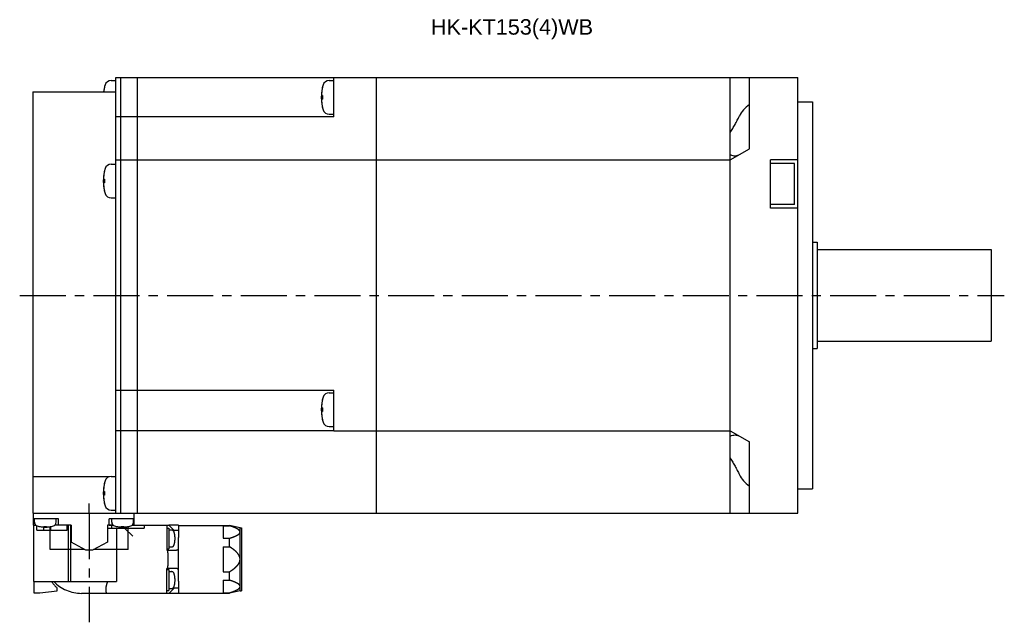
# Model space of a CAD drawing. Header units: millimetres. Extents: x 75 to 614, y 309 to 433.
# Tile 2 of 3: x 231 to 434, y 309 to 433. Entities that reach past the tile are written whole.
import ezdxf

# ---------------------------------------------------------------- set-up
doc = ezdxf.new("R2010")
doc.units = ezdxf.units.MM
doc.linetypes.add('CENTER', pattern=[50.8, 31.75, -6.35, 6.35, -6.35])
doc.linetypes.add('PHANTOM', pattern=[63.5, 31.75, -6.35, 6.35, -6.35, 6.35, -6.35])
for name, color, linetype in [('CTR', 2, 'CENTER'), ('PHANTOM', 3, 'PHANTOM'), ('TEXT', 5, 'Continuous')]:
    doc.layers.add(name, color=color, linetype=linetype)
doc.styles.get("Standard").update_dxf_attribs({"font": 'arial.ttf'})

msp = doc.modelspace()

# ---------------------------------------------------------------- linework, layer by layer
for p, q in [((249.52, 420.54), (250.5, 420.54)), ((250.5, 331.12), (250.5, 421.12)), ((250.5, 421.12), (391.6, 421.12)), ((251.5, 331.12), (251.5, 421.12)), ((255, 331.12), (255, 421.12)), ((294.62, 420.54), (295.6, 420.54)), ((295.6, 413.04), (295.6, 421.12)), ((304.4, 331.12), (304.4, 421.12)), ((377.6, 331.12), (377.6, 421.12)), ((381.6, 406.43), (381.6, 421.12)), ((391.6, 331.12), (391.6, 421.12)), ((233.3, 418.17), (233.3, 331.12)), ((233.3, 418.17), (250.5, 418.17)), ((248.14, 419.09), (248.14, 419.06)), ((293.24, 419.09), (293.24, 419.06)), ((293.1, 417.41), (293.24, 417.41)), ((293.24, 416.67), (293.1, 416.67)), ((293.24, 417.41), (293.24, 416.67)), ((391.6, 416.12), (394.6, 416.12)), ((394.6, 416.12), (394.6, 336.12)), ((293.24, 415.02), (293.24, 414.99)), ((294.62, 413.54), (295.6, 413.54)), ((295.6, 413.04), (250.5, 413.04)), ((377.6, 409.74), (377.6, 413.19)), ((377.6, 404.12), (381.6, 406.43)), ((250.5, 404.12), (377.6, 404.12)), ((377.6, 404.12), (377.6, 405.21)), ((391.6, 404.12), (385.9, 404.12)), ((385.9, 394.12), (385.9, 404.12)), ((390.9, 403.37), (385.9, 403.37)), ((390.9, 394.87), (390.9, 403.37)), ((248.14, 401.79), (248.14, 401.76)), ((249.52, 403.24), (250.5, 403.24)), ((248, 400.11), (248.14, 400.11)), ((248.14, 399.37), (248, 399.37)), ((248.14, 400.11), (248.14, 399.37)), ((248.14, 397.73), (248.14, 397.69)), ((249.52, 396.24), (250.5, 396.24)), ((390.9, 394.87), (385.9, 394.87)), ((391.6, 394.12), (385.9, 394.12)), ((394.6, 387.12), (395.6, 387.12)), ((395.6, 387.12), (395.6, 365.12)), ((395.6, 385.62), (431.6, 385.62)), ((431.6, 385.62), (431.6, 366.62)), ((395.6, 366.62), (431.6, 366.62)), ((394.6, 365.12), (395.6, 365.12)), ((250.5, 356.49), (295.6, 356.49)), ((295.6, 348.12), (295.6, 356.49)), ((293.24, 354.54), (293.24, 354.51)), ((294.62, 355.99), (295.6, 355.99)), ((293.1, 352.86), (293.24, 352.86)), ((293.24, 352.86), (293.24, 352.12)), ((293.24, 352.12), (293.1, 352.12)), ((293.24, 350.48), (293.24, 350.44)), ((294.62, 348.99), (295.6, 348.99)), ((255, 348.12), (250.5, 348.12)), ((295.6, 348.12), (255, 348.12)), ((295.6, 348.12), (377.6, 348.12)), ((377.6, 348.12), (381.6, 345.81)), ((377.6, 347.03), (377.6, 348.12)), ((381.6, 331.12), (381.6, 345.81)), ((377.6, 339.05), (377.6, 342.5)), ((249.08, 338.62), (233.3, 338.62)), ((249.52, 338.7), (250.5, 338.7)), ((248.14, 337.25), (248.14, 337.22)), ((391.6, 336.12), (394.6, 336.12)), ((248, 335.57), (248.14, 335.57)), ((248.14, 334.83), (248, 334.83)), ((248.14, 335.57), (248.14, 334.83)), ((248.14, 333.18), (248.14, 333.15)), ((233.3, 331.12), (391.6, 331.12)), ((233.5, 328.62), (233.5, 331.12)), ((249.52, 331.7), (250.5, 331.7)), ((254.3, 328.62), (254.3, 331.12)), ((238.65, 329.92), (233.5, 329.92)), ((233.5, 328.62), (233.93, 328.62)), ((233.65, 329.23), (233.65, 329.92)), ((234.6, 328.36), (234.63, 328.36)), ((235.62, 328.27), (235.62, 328.36)), ((235.62, 328.36), (236.18, 328.36)), ((236.18, 328.36), (236.18, 328.27)), ((236.95, 323.57), (236.95, 328.32)), ((237.17, 328.36), (237.2, 328.36)), ((241.25, 328.62), (237.87, 328.62)), ((238.15, 329.23), (238.15, 329.92)), ((238.65, 328.62), (238.65, 329.92)), ((241.25, 328.62), (241.25, 325.08)), ((248.75, 328.62), (248.75, 325.08)), ((249.93, 328.62), (248.75, 328.62)), ((249.15, 328.62), (249.15, 329.92)), ((254.3, 329.92), (249.15, 329.92)), ((249.65, 329.23), (249.65, 329.92)), ((250.6, 328.36), (250.63, 328.36)), ((251.62, 328.27), (251.62, 328.36)), ((251.62, 328.36), (252.18, 328.36)), ((252.18, 328.36), (252.18, 328.27)), ((253.05, 323.57), (253.05, 328.33)), ((253.17, 328.36), (253.2, 328.36)), ((254.3, 328.62), (253.87, 328.62)), ((254.15, 329.23), (254.15, 329.92)), ((244.31, 323.47), (241.25, 325.08)), ((248.75, 325.08), (245.69, 323.47)), ((244.12, 323.57), (236.95, 323.57)), ((245.69, 323.47), (244.31, 323.47)), ((253.05, 323.57), (245.88, 323.57))]:
    msp.add_line(p, q)
for centre, radius, start, end in [((256.9, 417.04), 9, 163.3985, 172.7819), ((249.52, 419.24), 1.3, 90, 163.3985), ((302, 417.04), 9, 163.3985, 196.6015), ((294.62, 419.24), 1.3, 90, 163.3985), ((256.9, 417.04), 8.99, 167.0426, 171.8394), ((302, 417.04), 8.99, 167.0426, 171.8394), ((302, 417.04), 8.99, 188.1606, 192.9574), ((294.62, 414.84), 1.3, 196.6015, 270), ((256.9, 399.74), 9, 163.3985, 196.6015), ((256.9, 399.74), 8.99, 167.0426, 171.8394), ((249.52, 401.94), 1.3, 90, 163.3985), ((256.9, 399.74), 8.99, 188.1606, 192.9574), ((249.52, 397.54), 1.3, 196.6015, 270), ((302, 352.49), 9, 163.3985, 196.6015), ((302, 352.49), 8.99, 167.0426, 171.8394), ((294.62, 354.69), 1.3, 90, 163.3985), ((302, 352.49), 8.99, 188.1606, 192.9574), ((294.62, 350.29), 1.3, 196.6015, 270), ((249.52, 337.4), 1.3, 90, 163.3985), ((256.9, 335.2), 9, 163.3985, 196.6015), ((256.9, 335.2), 8.99, 167.0426, 171.8394), ((256.9, 335.2), 8.99, 188.1606, 192.9574), ((249.52, 333), 1.3, 196.6015, 270), ((234.45, 329.23), 0.8, 180, 253.8086), ((235.9, 334.22), 6, 253.8086, 286.1914), ((235.9, 334.22), 5.99, 257.7714, 263.1989), ((235.9, 334.22), 5.99, 276.8011, 282.2286), ((237.35, 329.23), 0.8, 286.1914, 0), ((250.45, 329.23), 0.8, 180, 253.8086), ((251.9, 334.22), 6, 253.8086, 286.1914), ((251.9, 334.22), 5.99, 257.7714, 263.1989), ((251.9, 334.22), 5.99, 276.8011, 282.2286), ((253.35, 329.23), 0.8, 286.1914, 0)]:
    msp.add_arc(centre, radius, start, end)
for centre, start_param, end_param in [((390.34, 411.47), 2.459568, 2.874843), ((390.34, 340.76), -2.874843, -2.459568)]:
    msp.add_ellipse(centre, major_axis=(11.26, 0), ratio=0.57735, start_param=start_param, end_param=end_param)
for points, knots in [([(248, 418.32), (248, 418.3), (247.99, 418.29), (247.99, 418.27), (247.99, 418.25), (247.99, 418.23), (247.99, 418.22), (247.99, 418.21), (247.99, 418.21), (247.98, 418.2), (247.98, 418.19), (247.98, 418.18), (247.98, 418.17), (247.98, 418.17)], [0, 0, 0, 0, 0.25, 0.375, 0.5, 0.625, 0.6875, 0.75, 0.8125, 0.84375, 0.875, 0.9375, 1, 1, 1, 1]), ([(293.1, 418.32), (293.1, 418.31), (293.09, 418.29), (293.09, 418.27), (293.09, 418.26), (293.09, 418.25), (293.09, 418.24), (293.09, 418.24), (293.09, 418.23), (293.09, 418.23), (293.09, 418.23), (293.09, 418.22), (293.08, 418.2), (293.08, 418.18), (293.08, 418.16), (293.08, 418.15), (293.08, 418.14), (293.08, 418.13), (293.08, 418.13), (293.08, 418.12), (293.08, 418.12), (293.08, 418.11), (293.08, 418.1), (293.07, 418.09), (293.07, 418.08), (293.07, 418.07), (293.07, 418.06), (293.07, 418.05), (293.07, 418.05), (293.07, 418.05), (293.07, 418.05), (293.07, 418.04), (293.07, 418.04), (293.07, 418.03), (293.07, 418.03), (293.07, 418.02), (293.07, 418), (293.07, 417.99), (293.06, 417.97), (293.06, 417.95), (293.06, 417.95), (293.06, 417.94), (293.06, 417.94), (293.06, 417.93), (293.06, 417.93), (293.06, 417.92), (293.06, 417.91), (293.06, 417.9), (293.06, 417.88), (293.06, 417.87), (293.06, 417.87), (293.06, 417.86), (293.06, 417.86), (293.06, 417.86), (293.06, 417.85), (293.06, 417.85), (293.06, 417.84), (293.06, 417.82), (293.06, 417.81), (293.05, 417.78), (293.05, 417.76), (293.05, 417.74)], [0, 0, 0, 0, 0.0625, 0.09375, 0.125, 0.140625, 0.15625, 0.164062, 0.167969, 0.171875, 0.179688, 0.1875, 0.21875, 0.25, 0.28125, 0.3125, 0.320312, 0.328125, 0.332031, 0.335938, 0.34375, 0.359375, 0.375, 0.40625, 0.4375, 0.453125, 0.46875, 0.484375, 0.492188, 0.496094, 0.5, 0.503906, 0.507812, 0.515625, 0.53125, 0.546875, 0.5625, 0.59375, 0.625, 0.640625, 0.65625, 0.664062, 0.667969, 0.671875, 0.679688, 0.6875, 0.71875, 0.75, 0.78125, 0.796875, 0.8125, 0.820312, 0.828125, 0.832031, 0.835938, 0.84375, 0.859375, 0.875, 0.90625, 0.9375, 1, 1, 1, 1]), ([(293.05, 417.74), (293.05, 417.73), (293.05, 417.72), (293.06, 417.71), (293.06, 417.7), (293.06, 417.7), (293.06, 417.69), (293.06, 417.69), (293.06, 417.68), (293.06, 417.67), (293.06, 417.66), (293.06, 417.65), (293.06, 417.64), (293.06, 417.63), (293.06, 417.63), (293.06, 417.63), (293.06, 417.62), (293.06, 417.62), (293.06, 417.61), (293.07, 417.6), (293.07, 417.59), (293.07, 417.59), (293.07, 417.59), (293.07, 417.58), (293.07, 417.58), (293.07, 417.58), (293.07, 417.57), (293.07, 417.56), (293.07, 417.55), (293.07, 417.54), (293.08, 417.53), (293.08, 417.53), (293.08, 417.52), (293.08, 417.52), (293.08, 417.52), (293.08, 417.51), (293.08, 417.5), (293.08, 417.49), (293.08, 417.48), (293.08, 417.48), (293.08, 417.47), (293.09, 417.47), (293.09, 417.47), (293.09, 417.46), (293.09, 417.45), (293.09, 417.43), (293.1, 417.42), (293.1, 417.41)], [0, 0, 0, 0, 0.0625, 0.125, 0.140625, 0.15625, 0.164062, 0.171875, 0.1875, 0.21875, 0.25, 0.28125, 0.3125, 0.328125, 0.335938, 0.34375, 0.359375, 0.375, 0.40625, 0.4375, 0.46875, 0.484375, 0.492188, 0.5, 0.507812, 0.515625, 0.53125, 0.5625, 0.59375, 0.625, 0.640625, 0.65625, 0.664062, 0.671875, 0.6875, 0.71875, 0.75, 0.78125, 0.8125, 0.828125, 0.835938, 0.84375, 0.859375, 0.875, 0.90625, 0.9375, 1, 1, 1, 1]), ([(293.1, 416.67), (293.1, 416.66), (293.09, 416.65), (293.09, 416.64), (293.09, 416.63), (293.09, 416.63), (293.09, 416.62), (293.09, 416.62), (293.09, 416.61), (293.08, 416.6), (293.08, 416.59), (293.08, 416.58), (293.08, 416.57), (293.08, 416.56), (293.08, 416.56), (293.08, 416.56), (293.08, 416.55), (293.08, 416.55), (293.07, 416.54), (293.07, 416.53), (293.07, 416.52), (293.07, 416.52), (293.07, 416.52), (293.07, 416.51), (293.07, 416.51), (293.07, 416.51), (293.07, 416.5), (293.07, 416.49), (293.07, 416.48), (293.06, 416.47), (293.06, 416.46), (293.06, 416.46), (293.06, 416.45), (293.06, 416.45), (293.06, 416.44), (293.06, 416.44), (293.06, 416.43), (293.06, 416.42), (293.06, 416.41), (293.06, 416.41), (293.06, 416.4), (293.06, 416.4), (293.06, 416.39), (293.06, 416.39), (293.06, 416.38), (293.05, 416.36), (293.05, 416.35), (293.05, 416.34)], [0, 0, 0, 0, 0.0625, 0.125, 0.140625, 0.15625, 0.164062, 0.171875, 0.1875, 0.21875, 0.25, 0.28125, 0.3125, 0.328125, 0.335938, 0.34375, 0.359375, 0.375, 0.40625, 0.4375, 0.46875, 0.484375, 0.492188, 0.5, 0.507812, 0.515625, 0.53125, 0.5625, 0.59375, 0.625, 0.640625, 0.65625, 0.664062, 0.671875, 0.6875, 0.71875, 0.75, 0.78125, 0.8125, 0.828125, 0.835938, 0.84375, 0.859375, 0.875, 0.90625, 0.9375, 1, 1, 1, 1]), ([(293.05, 416.34), (293.05, 416.33), (293.05, 416.31), (293.06, 416.29), (293.06, 416.28), (293.06, 416.27), (293.06, 416.26), (293.06, 416.26), (293.06, 416.26), (293.06, 416.25), (293.06, 416.25), (293.06, 416.24), (293.06, 416.22), (293.06, 416.2), (293.06, 416.18), (293.06, 416.17), (293.06, 416.16), (293.06, 416.15), (293.06, 416.15), (293.06, 416.15), (293.06, 416.14), (293.06, 416.14), (293.06, 416.13), (293.06, 416.11), (293.07, 416.1), (293.07, 416.09), (293.07, 416.08), (293.07, 416.08), (293.07, 416.07), (293.07, 416.07), (293.07, 416.07), (293.07, 416.06), (293.07, 416.06), (293.07, 416.06), (293.07, 416.05), (293.07, 416.04), (293.07, 416.02), (293.07, 416.01), (293.07, 415.99), (293.08, 415.98), (293.08, 415.97), (293.08, 415.96), (293.08, 415.96), (293.08, 415.96), (293.08, 415.95), (293.08, 415.95), (293.08, 415.93), (293.08, 415.92), (293.08, 415.91), (293.08, 415.9), (293.08, 415.89), (293.08, 415.88), (293.08, 415.88), (293.08, 415.88), (293.08, 415.88), (293.09, 415.87), (293.09, 415.86), (293.09, 415.85), (293.09, 415.83), (293.09, 415.8), (293.1, 415.78), (293.1, 415.76)], [0, 0, 0, 0, 0.0625, 0.09375, 0.125, 0.140625, 0.15625, 0.164062, 0.167969, 0.171875, 0.179688, 0.1875, 0.21875, 0.25, 0.28125, 0.3125, 0.320312, 0.328125, 0.332031, 0.335938, 0.34375, 0.359375, 0.375, 0.40625, 0.4375, 0.453125, 0.46875, 0.484375, 0.492188, 0.496094, 0.5, 0.503906, 0.507812, 0.515625, 0.53125, 0.546875, 0.5625, 0.59375, 0.625, 0.640625, 0.65625, 0.664062, 0.667969, 0.671875, 0.679688, 0.6875, 0.71875, 0.75, 0.78125, 0.796875, 0.8125, 0.820312, 0.828125, 0.832031, 0.835938, 0.84375, 0.859375, 0.875, 0.90625, 0.9375, 1, 1, 1, 1]), ([(377.6, 409.74), (377.77, 410.02), (378.1, 410.58), (378.58, 411.44), (379.05, 412.31), (379.34, 412.89), (379.48, 413.19)], [0, 0, 0, 0, 0.248281, 0.499993, 0.75181, 1, 1, 1, 1]), ([(377.6, 405.21), (377.76, 405.14), (378.09, 405.02), (378.43, 404.97), (378.6, 404.97)], [0, 0, 0, 0, 0.518168, 1, 1, 1, 1]), ([(378.6, 404.97), (378.68, 404.97), (378.83, 404.98), (379.06, 405.03), (379.27, 405.1), (379.41, 405.17), (379.48, 405.2)], [0, 0, 0, 0, 0.251587, 0.500307, 0.748817, 1, 1, 1, 1]), ([(248, 401.02), (248, 401.01), (247.99, 401), (247.99, 400.98), (247.99, 400.96), (247.99, 400.95), (247.99, 400.95), (247.99, 400.94), (247.99, 400.94), (247.99, 400.94), (247.99, 400.93), (247.99, 400.92), (247.98, 400.91), (247.98, 400.89), (247.98, 400.87), (247.98, 400.85), (247.98, 400.84), (247.98, 400.84), (247.98, 400.83), (247.98, 400.83), (247.98, 400.83), (247.98, 400.82), (247.98, 400.81), (247.97, 400.8), (247.97, 400.78), (247.97, 400.77), (247.97, 400.77), (247.97, 400.76), (247.97, 400.76), (247.97, 400.75), (247.97, 400.75), (247.97, 400.75), (247.97, 400.75), (247.97, 400.74), (247.97, 400.73), (247.97, 400.72), (247.97, 400.71), (247.97, 400.69), (247.96, 400.67), (247.96, 400.66), (247.96, 400.65), (247.96, 400.65), (247.96, 400.64), (247.96, 400.64), (247.96, 400.64), (247.96, 400.63), (247.96, 400.62), (247.96, 400.6), (247.96, 400.59), (247.96, 400.58), (247.96, 400.57), (247.96, 400.57), (247.96, 400.57), (247.96, 400.56), (247.96, 400.56), (247.96, 400.55), (247.96, 400.54), (247.96, 400.53), (247.96, 400.51), (247.95, 400.48), (247.95, 400.46), (247.95, 400.45)], [0, 0, 0, 0, 0.0625, 0.09375, 0.125, 0.140625, 0.15625, 0.164062, 0.167969, 0.171875, 0.179688, 0.1875, 0.21875, 0.25, 0.28125, 0.3125, 0.320312, 0.328125, 0.332031, 0.335938, 0.34375, 0.359375, 0.375, 0.40625, 0.4375, 0.453125, 0.46875, 0.484375, 0.492188, 0.496094, 0.5, 0.503906, 0.507812, 0.515625, 0.53125, 0.546875, 0.5625, 0.59375, 0.625, 0.640625, 0.65625, 0.664062, 0.667969, 0.671875, 0.679688, 0.6875, 0.71875, 0.75, 0.78125, 0.796875, 0.8125, 0.820312, 0.828125, 0.832031, 0.835938, 0.84375, 0.859375, 0.875, 0.90625, 0.9375, 1, 1, 1, 1]), ([(247.95, 400.45), (247.95, 400.44), (247.95, 400.43), (247.96, 400.42), (247.96, 400.41), (247.96, 400.4), (247.96, 400.4), (247.96, 400.4), (247.96, 400.39), (247.96, 400.38), (247.96, 400.37), (247.96, 400.36), (247.96, 400.35), (247.96, 400.34), (247.96, 400.34), (247.96, 400.33), (247.96, 400.33), (247.96, 400.32), (247.96, 400.32), (247.97, 400.31), (247.97, 400.3), (247.97, 400.3), (247.97, 400.29), (247.97, 400.29), (247.97, 400.29), (247.97, 400.28), (247.97, 400.28), (247.97, 400.27), (247.97, 400.26), (247.97, 400.25), (247.98, 400.24), (247.98, 400.23), (247.98, 400.23), (247.98, 400.23), (247.98, 400.22), (247.98, 400.21), (247.98, 400.2), (247.98, 400.2), (247.98, 400.19), (247.98, 400.18), (247.98, 400.18), (247.99, 400.18), (247.99, 400.17), (247.99, 400.16), (247.99, 400.15), (247.99, 400.14), (248, 400.12), (248, 400.11)], [0, 0, 0, 0, 0.0625, 0.125, 0.140625, 0.15625, 0.164062, 0.171875, 0.1875, 0.21875, 0.25, 0.28125, 0.3125, 0.328125, 0.335938, 0.34375, 0.359375, 0.375, 0.40625, 0.4375, 0.46875, 0.484375, 0.492188, 0.5, 0.507812, 0.515625, 0.53125, 0.5625, 0.59375, 0.625, 0.640625, 0.65625, 0.664062, 0.671875, 0.6875, 0.71875, 0.75, 0.78125, 0.8125, 0.828125, 0.835938, 0.84375, 0.859375, 0.875, 0.90625, 0.9375, 1, 1, 1, 1]), ([(248, 399.37), (248, 399.37), (247.99, 399.36), (247.99, 399.34), (247.99, 399.34), (247.99, 399.33), (247.99, 399.33), (247.99, 399.32), (247.99, 399.32), (247.98, 399.31), (247.98, 399.3), (247.98, 399.29), (247.98, 399.28), (247.98, 399.27), (247.98, 399.26), (247.98, 399.26), (247.98, 399.26), (247.98, 399.25), (247.97, 399.25), (247.97, 399.24), (247.97, 399.23), (247.97, 399.22), (247.97, 399.22), (247.97, 399.22), (247.97, 399.22), (247.97, 399.21), (247.97, 399.21), (247.97, 399.2), (247.97, 399.18), (247.96, 399.17), (247.96, 399.17), (247.96, 399.16), (247.96, 399.16), (247.96, 399.15), (247.96, 399.15), (247.96, 399.14), (247.96, 399.13), (247.96, 399.12), (247.96, 399.12), (247.96, 399.11), (247.96, 399.11), (247.96, 399.1), (247.96, 399.1), (247.96, 399.09), (247.96, 399.08), (247.95, 399.06), (247.95, 399.05), (247.95, 399.04)], [0, 0, 0, 0, 0.0625, 0.125, 0.140625, 0.15625, 0.164062, 0.171875, 0.1875, 0.21875, 0.25, 0.28125, 0.3125, 0.328125, 0.335938, 0.34375, 0.359375, 0.375, 0.40625, 0.4375, 0.46875, 0.484375, 0.492188, 0.5, 0.507812, 0.515625, 0.53125, 0.5625, 0.59375, 0.625, 0.640625, 0.65625, 0.664062, 0.671875, 0.6875, 0.71875, 0.75, 0.78125, 0.8125, 0.828125, 0.835938, 0.84375, 0.859375, 0.875, 0.90625, 0.9375, 1, 1, 1, 1]), ([(247.95, 399.04), (247.95, 399.03), (247.95, 399.02), (247.96, 399), (247.96, 398.98), (247.96, 398.97), (247.96, 398.97), (247.96, 398.96), (247.96, 398.96), (247.96, 398.96), (247.96, 398.95), (247.96, 398.94), (247.96, 398.93), (247.96, 398.91), (247.96, 398.89), (247.96, 398.87), (247.96, 398.86), (247.96, 398.86), (247.96, 398.85), (247.96, 398.85), (247.96, 398.85), (247.96, 398.84), (247.96, 398.83), (247.96, 398.82), (247.97, 398.81), (247.97, 398.8), (247.97, 398.79), (247.97, 398.78), (247.97, 398.78), (247.97, 398.77), (247.97, 398.77), (247.97, 398.77), (247.97, 398.77), (247.97, 398.76), (247.97, 398.75), (247.97, 398.74), (247.97, 398.73), (247.97, 398.71), (247.97, 398.7), (247.98, 398.68), (247.98, 398.67), (247.98, 398.67), (247.98, 398.66), (247.98, 398.66), (247.98, 398.66), (247.98, 398.65), (247.98, 398.64), (247.98, 398.62), (247.98, 398.61), (247.98, 398.6), (247.98, 398.6), (247.98, 398.59), (247.98, 398.59), (247.98, 398.58), (247.98, 398.58), (247.99, 398.57), (247.99, 398.57), (247.99, 398.55), (247.99, 398.53), (247.99, 398.5), (248, 398.48), (248, 398.47)], [0, 0, 0, 0, 0.0625, 0.09375, 0.125, 0.140625, 0.15625, 0.164062, 0.167969, 0.171875, 0.179688, 0.1875, 0.21875, 0.25, 0.28125, 0.3125, 0.320312, 0.328125, 0.332031, 0.335938, 0.34375, 0.359375, 0.375, 0.40625, 0.4375, 0.453125, 0.46875, 0.484375, 0.492188, 0.496094, 0.5, 0.503906, 0.507812, 0.515625, 0.53125, 0.546875, 0.5625, 0.59375, 0.625, 0.640625, 0.65625, 0.664062, 0.667969, 0.671875, 0.679688, 0.6875, 0.71875, 0.75, 0.78125, 0.796875, 0.8125, 0.820312, 0.828125, 0.832031, 0.835938, 0.84375, 0.859375, 0.875, 0.90625, 0.9375, 1, 1, 1, 1]), ([(293.1, 353.77), (293.1, 353.76), (293.09, 353.75), (293.09, 353.73), (293.09, 353.71), (293.09, 353.7), (293.09, 353.7), (293.09, 353.69), (293.09, 353.69), (293.09, 353.69), (293.09, 353.68), (293.09, 353.67), (293.08, 353.66), (293.08, 353.64), (293.08, 353.62), (293.08, 353.6), (293.08, 353.59), (293.08, 353.59), (293.08, 353.58), (293.08, 353.58), (293.08, 353.58), (293.08, 353.57), (293.08, 353.56), (293.07, 353.55), (293.07, 353.53), (293.07, 353.52), (293.07, 353.52), (293.07, 353.51), (293.07, 353.51), (293.07, 353.5), (293.07, 353.5), (293.07, 353.5), (293.07, 353.5), (293.07, 353.49), (293.07, 353.48), (293.07, 353.47), (293.07, 353.46), (293.07, 353.44), (293.06, 353.42), (293.06, 353.41), (293.06, 353.4), (293.06, 353.4), (293.06, 353.39), (293.06, 353.39), (293.06, 353.39), (293.06, 353.38), (293.06, 353.37), (293.06, 353.35), (293.06, 353.34), (293.06, 353.33), (293.06, 353.32), (293.06, 353.32), (293.06, 353.32), (293.06, 353.31), (293.06, 353.31), (293.06, 353.3), (293.06, 353.29), (293.06, 353.28), (293.06, 353.26), (293.05, 353.23), (293.05, 353.21), (293.05, 353.2)], [0, 0, 0, 0, 0.0625, 0.09375, 0.125, 0.140625, 0.15625, 0.164062, 0.167969, 0.171875, 0.179688, 0.1875, 0.21875, 0.25, 0.28125, 0.3125, 0.320312, 0.328125, 0.332031, 0.335938, 0.34375, 0.359375, 0.375, 0.40625, 0.4375, 0.453125, 0.46875, 0.484375, 0.492188, 0.496094, 0.5, 0.503906, 0.507812, 0.515625, 0.53125, 0.546875, 0.5625, 0.59375, 0.625, 0.640625, 0.65625, 0.664062, 0.667969, 0.671875, 0.679688, 0.6875, 0.71875, 0.75, 0.78125, 0.796875, 0.8125, 0.820312, 0.828125, 0.832031, 0.835938, 0.84375, 0.859375, 0.875, 0.90625, 0.9375, 1, 1, 1, 1]), ([(293.05, 353.2), (293.05, 353.19), (293.05, 353.18), (293.06, 353.17), (293.06, 353.16), (293.06, 353.15), (293.06, 353.15), (293.06, 353.15), (293.06, 353.14), (293.06, 353.13), (293.06, 353.12), (293.06, 353.11), (293.06, 353.1), (293.06, 353.09), (293.06, 353.09), (293.06, 353.08), (293.06, 353.08), (293.06, 353.07), (293.06, 353.07), (293.07, 353.06), (293.07, 353.05), (293.07, 353.05), (293.07, 353.04), (293.07, 353.04), (293.07, 353.04), (293.07, 353.03), (293.07, 353.03), (293.07, 353.02), (293.07, 353.01), (293.07, 353), (293.08, 352.99), (293.08, 352.98), (293.08, 352.98), (293.08, 352.98), (293.08, 352.97), (293.08, 352.96), (293.08, 352.95), (293.08, 352.95), (293.08, 352.94), (293.08, 352.93), (293.08, 352.93), (293.09, 352.93), (293.09, 352.92), (293.09, 352.91), (293.09, 352.9), (293.09, 352.89), (293.1, 352.87), (293.1, 352.86)], [0, 0, 0, 0, 0.0625, 0.125, 0.140625, 0.15625, 0.164062, 0.171875, 0.1875, 0.21875, 0.25, 0.28125, 0.3125, 0.328125, 0.335938, 0.34375, 0.359375, 0.375, 0.40625, 0.4375, 0.46875, 0.484375, 0.492188, 0.5, 0.507812, 0.515625, 0.53125, 0.5625, 0.59375, 0.625, 0.640625, 0.65625, 0.664062, 0.671875, 0.6875, 0.71875, 0.75, 0.78125, 0.8125, 0.828125, 0.835938, 0.84375, 0.859375, 0.875, 0.90625, 0.9375, 1, 1, 1, 1]), ([(293.1, 352.12), (293.1, 352.12), (293.09, 352.11), (293.09, 352.09), (293.09, 352.09), (293.09, 352.08), (293.09, 352.08), (293.09, 352.07), (293.09, 352.07), (293.08, 352.06), (293.08, 352.05), (293.08, 352.04), (293.08, 352.03), (293.08, 352.02), (293.08, 352.01), (293.08, 352.01), (293.08, 352.01), (293.08, 352), (293.07, 352), (293.07, 351.99), (293.07, 351.98), (293.07, 351.97), (293.07, 351.97), (293.07, 351.97), (293.07, 351.97), (293.07, 351.96), (293.07, 351.96), (293.07, 351.95), (293.07, 351.93), (293.06, 351.92), (293.06, 351.92), (293.06, 351.91), (293.06, 351.91), (293.06, 351.9), (293.06, 351.9), (293.06, 351.89), (293.06, 351.88), (293.06, 351.87), (293.06, 351.87), (293.06, 351.86), (293.06, 351.86), (293.06, 351.85), (293.06, 351.85), (293.06, 351.84), (293.06, 351.83), (293.05, 351.81), (293.05, 351.8), (293.05, 351.79)], [0, 0, 0, 0, 0.0625, 0.125, 0.140625, 0.15625, 0.164062, 0.171875, 0.1875, 0.21875, 0.25, 0.28125, 0.3125, 0.328125, 0.335938, 0.34375, 0.359375, 0.375, 0.40625, 0.4375, 0.46875, 0.484375, 0.492188, 0.5, 0.507812, 0.515625, 0.53125, 0.5625, 0.59375, 0.625, 0.640625, 0.65625, 0.664062, 0.671875, 0.6875, 0.71875, 0.75, 0.78125, 0.8125, 0.828125, 0.835938, 0.84375, 0.859375, 0.875, 0.90625, 0.9375, 1, 1, 1, 1]), ([(293.05, 351.79), (293.05, 351.78), (293.05, 351.77), (293.06, 351.75), (293.06, 351.73), (293.06, 351.72), (293.06, 351.72), (293.06, 351.71), (293.06, 351.71), (293.06, 351.71), (293.06, 351.7), (293.06, 351.69), (293.06, 351.68), (293.06, 351.66), (293.06, 351.64), (293.06, 351.62), (293.06, 351.61), (293.06, 351.61), (293.06, 351.6), (293.06, 351.6), (293.06, 351.6), (293.06, 351.59), (293.06, 351.58), (293.06, 351.57), (293.07, 351.56), (293.07, 351.55), (293.07, 351.54), (293.07, 351.53), (293.07, 351.53), (293.07, 351.52), (293.07, 351.52), (293.07, 351.52), (293.07, 351.52), (293.07, 351.51), (293.07, 351.5), (293.07, 351.49), (293.07, 351.48), (293.07, 351.46), (293.07, 351.45), (293.08, 351.43), (293.08, 351.42), (293.08, 351.42), (293.08, 351.41), (293.08, 351.41), (293.08, 351.41), (293.08, 351.4), (293.08, 351.39), (293.08, 351.37), (293.08, 351.36), (293.08, 351.35), (293.08, 351.35), (293.08, 351.34), (293.08, 351.34), (293.08, 351.33), (293.08, 351.33), (293.09, 351.32), (293.09, 351.32), (293.09, 351.3), (293.09, 351.28), (293.09, 351.25), (293.1, 351.23), (293.1, 351.22)], [0, 0, 0, 0, 0.0625, 0.09375, 0.125, 0.140625, 0.15625, 0.164062, 0.167969, 0.171875, 0.179688, 0.1875, 0.21875, 0.25, 0.28125, 0.3125, 0.320312, 0.328125, 0.332031, 0.335938, 0.34375, 0.359375, 0.375, 0.40625, 0.4375, 0.453125, 0.46875, 0.484375, 0.492188, 0.496094, 0.5, 0.503906, 0.507812, 0.515625, 0.53125, 0.546875, 0.5625, 0.59375, 0.625, 0.640625, 0.65625, 0.664062, 0.667969, 0.671875, 0.679688, 0.6875, 0.71875, 0.75, 0.78125, 0.796875, 0.8125, 0.820312, 0.828125, 0.832031, 0.835938, 0.84375, 0.859375, 0.875, 0.90625, 0.9375, 1, 1, 1, 1]), ([(377.6, 347.03), (377.76, 347.1), (378.09, 347.22), (378.43, 347.26), (378.6, 347.26)], [0, 0, 0, 0, 0.518168, 1, 1, 1, 1]), ([(378.6, 347.26), (378.68, 347.26), (378.83, 347.25), (379.06, 347.21), (379.27, 347.14), (379.41, 347.07), (379.48, 347.03)], [0, 0, 0, 0, 0.251587, 0.500307, 0.748817, 1, 1, 1, 1]), ([(377.6, 342.5), (377.77, 342.22), (378.1, 341.66), (378.58, 340.8), (379.05, 339.93), (379.34, 339.34), (379.48, 339.05)], [0, 0, 0, 0, 0.248281, 0.499993, 0.75181, 1, 1, 1, 1]), ([(248, 336.48), (248, 336.47), (247.99, 336.45), (247.99, 336.43), (247.99, 336.42), (247.99, 336.41), (247.99, 336.4), (247.99, 336.4), (247.99, 336.39), (247.99, 336.39), (247.99, 336.39), (247.99, 336.38), (247.98, 336.36), (247.98, 336.34), (247.98, 336.32), (247.98, 336.31), (247.98, 336.3), (247.98, 336.29), (247.98, 336.29), (247.98, 336.29), (247.98, 336.28), (247.98, 336.27), (247.98, 336.26), (247.97, 336.25), (247.97, 336.24), (247.97, 336.23), (247.97, 336.22), (247.97, 336.22), (247.97, 336.21), (247.97, 336.21), (247.97, 336.21), (247.97, 336.2), (247.97, 336.2), (247.97, 336.19), (247.97, 336.19), (247.97, 336.18), (247.97, 336.16), (247.97, 336.15), (247.96, 336.13), (247.96, 336.12), (247.96, 336.11), (247.96, 336.1), (247.96, 336.1), (247.96, 336.1), (247.96, 336.09), (247.96, 336.08), (247.96, 336.07), (247.96, 336.06), (247.96, 336.05), (247.96, 336.04), (247.96, 336.03), (247.96, 336.02), (247.96, 336.02), (247.96, 336.02), (247.96, 336.01), (247.96, 336.01), (247.96, 336), (247.96, 335.98), (247.96, 335.97), (247.95, 335.94), (247.95, 335.92), (247.95, 335.9)], [0, 0, 0, 0, 0.0625, 0.09375, 0.125, 0.140625, 0.15625, 0.164062, 0.167969, 0.171875, 0.179688, 0.1875, 0.21875, 0.25, 0.28125, 0.3125, 0.320312, 0.328125, 0.332031, 0.335938, 0.34375, 0.359375, 0.375, 0.40625, 0.4375, 0.453125, 0.46875, 0.484375, 0.492188, 0.496094, 0.5, 0.503906, 0.507812, 0.515625, 0.53125, 0.546875, 0.5625, 0.59375, 0.625, 0.640625, 0.65625, 0.664062, 0.667969, 0.671875, 0.679688, 0.6875, 0.71875, 0.75, 0.78125, 0.796875, 0.8125, 0.820312, 0.828125, 0.832031, 0.835938, 0.84375, 0.859375, 0.875, 0.90625, 0.9375, 1, 1, 1, 1]), ([(247.95, 335.9), (247.95, 335.9), (247.95, 335.88), (247.96, 335.87), (247.96, 335.86), (247.96, 335.86), (247.96, 335.86), (247.96, 335.85), (247.96, 335.84), (247.96, 335.83), (247.96, 335.82), (247.96, 335.81), (247.96, 335.8), (247.96, 335.79), (247.96, 335.79), (247.96, 335.79), (247.96, 335.78), (247.96, 335.78), (247.96, 335.77), (247.97, 335.76), (247.97, 335.76), (247.97, 335.75), (247.97, 335.75), (247.97, 335.75), (247.97, 335.74), (247.97, 335.74), (247.97, 335.73), (247.97, 335.72), (247.97, 335.71), (247.97, 335.7), (247.98, 335.69), (247.98, 335.69), (247.98, 335.68), (247.98, 335.68), (247.98, 335.68), (247.98, 335.67), (247.98, 335.66), (247.98, 335.65), (247.98, 335.64), (247.98, 335.64), (247.98, 335.64), (247.99, 335.63), (247.99, 335.63), (247.99, 335.62), (247.99, 335.61), (247.99, 335.59), (248, 335.58), (248, 335.57)], [0, 0, 0, 0, 0.0625, 0.125, 0.140625, 0.15625, 0.164062, 0.171875, 0.1875, 0.21875, 0.25, 0.28125, 0.3125, 0.328125, 0.335938, 0.34375, 0.359375, 0.375, 0.40625, 0.4375, 0.46875, 0.484375, 0.492188, 0.5, 0.507812, 0.515625, 0.53125, 0.5625, 0.59375, 0.625, 0.640625, 0.65625, 0.664062, 0.671875, 0.6875, 0.71875, 0.75, 0.78125, 0.8125, 0.828125, 0.835938, 0.84375, 0.859375, 0.875, 0.90625, 0.9375, 1, 1, 1, 1]), ([(248, 334.83), (248, 334.82), (247.99, 334.81), (247.99, 334.8), (247.99, 334.79), (247.99, 334.79), (247.99, 334.78), (247.99, 334.78), (247.99, 334.77), (247.98, 334.76), (247.98, 334.75), (247.98, 334.74), (247.98, 334.73), (247.98, 334.72), (247.98, 334.72), (247.98, 334.72), (247.98, 334.71), (247.98, 334.71), (247.97, 334.7), (247.97, 334.69), (247.97, 334.68), (247.97, 334.68), (247.97, 334.68), (247.97, 334.67), (247.97, 334.67), (247.97, 334.67), (247.97, 334.66), (247.97, 334.65), (247.97, 334.64), (247.96, 334.63), (247.96, 334.62), (247.96, 334.62), (247.96, 334.61), (247.96, 334.61), (247.96, 334.6), (247.96, 334.6), (247.96, 334.59), (247.96, 334.58), (247.96, 334.57), (247.96, 334.57), (247.96, 334.56), (247.96, 334.56), (247.96, 334.55), (247.96, 334.55), (247.96, 334.54), (247.95, 334.52), (247.95, 334.51), (247.95, 334.5)], [0, 0, 0, 0, 0.0625, 0.125, 0.140625, 0.15625, 0.164062, 0.171875, 0.1875, 0.21875, 0.25, 0.28125, 0.3125, 0.328125, 0.335938, 0.34375, 0.359375, 0.375, 0.40625, 0.4375, 0.46875, 0.484375, 0.492188, 0.5, 0.507812, 0.515625, 0.53125, 0.5625, 0.59375, 0.625, 0.640625, 0.65625, 0.664062, 0.671875, 0.6875, 0.71875, 0.75, 0.78125, 0.8125, 0.828125, 0.835938, 0.84375, 0.859375, 0.875, 0.90625, 0.9375, 1, 1, 1, 1]), ([(247.95, 334.5), (247.95, 334.49), (247.95, 334.47), (247.96, 334.45), (247.96, 334.44), (247.96, 334.43), (247.96, 334.42), (247.96, 334.42), (247.96, 334.42), (247.96, 334.41), (247.96, 334.41), (247.96, 334.4), (247.96, 334.38), (247.96, 334.36), (247.96, 334.34), (247.96, 334.33), (247.96, 334.32), (247.96, 334.31), (247.96, 334.31), (247.96, 334.31), (247.96, 334.3), (247.96, 334.3), (247.96, 334.29), (247.96, 334.27), (247.97, 334.26), (247.97, 334.25), (247.97, 334.24), (247.97, 334.24), (247.97, 334.23), (247.97, 334.23), (247.97, 334.23), (247.97, 334.23), (247.97, 334.22), (247.97, 334.22), (247.97, 334.21), (247.97, 334.2), (247.97, 334.18), (247.97, 334.17), (247.97, 334.15), (247.98, 334.14), (247.98, 334.13), (247.98, 334.12), (247.98, 334.12), (247.98, 334.12), (247.98, 334.11), (247.98, 334.11), (247.98, 334.09), (247.98, 334.08), (247.98, 334.07), (247.98, 334.06), (247.98, 334.05), (247.98, 334.05), (247.98, 334.04), (247.98, 334.04), (247.98, 334.04), (247.99, 334.03), (247.99, 334.02), (247.99, 334.01), (247.99, 333.99), (247.99, 333.96), (248, 333.94), (248, 333.92)], [0, 0, 0, 0, 0.0625, 0.09375, 0.125, 0.140625, 0.15625, 0.164062, 0.167969, 0.171875, 0.179688, 0.1875, 0.21875, 0.25, 0.28125, 0.3125, 0.320312, 0.328125, 0.332031, 0.335938, 0.34375, 0.359375, 0.375, 0.40625, 0.4375, 0.453125, 0.46875, 0.484375, 0.492188, 0.496094, 0.5, 0.503906, 0.507812, 0.515625, 0.53125, 0.546875, 0.5625, 0.59375, 0.625, 0.640625, 0.65625, 0.664062, 0.667969, 0.671875, 0.679688, 0.6875, 0.71875, 0.75, 0.78125, 0.796875, 0.8125, 0.820312, 0.828125, 0.832031, 0.835938, 0.84375, 0.859375, 0.875, 0.90625, 0.9375, 1, 1, 1, 1]), ([(235.19, 328.27), (235.19, 328.27), (235.2, 328.27), (235.21, 328.27), (235.21, 328.27), (235.22, 328.27), (235.22, 328.27), (235.22, 328.26), (235.23, 328.26), (235.23, 328.26), (235.24, 328.26), (235.25, 328.26), (235.26, 328.26), (235.27, 328.26), (235.28, 328.26), (235.28, 328.26), (235.28, 328.26), (235.28, 328.26), (235.29, 328.26), (235.29, 328.26), (235.3, 328.26), (235.31, 328.26), (235.31, 328.26), (235.31, 328.26), (235.31, 328.26), (235.32, 328.26), (235.32, 328.26), (235.33, 328.26), (235.34, 328.26), (235.35, 328.26), (235.35, 328.26), (235.36, 328.26), (235.36, 328.26), (235.37, 328.26), (235.37, 328.25), (235.37, 328.25), (235.38, 328.25), (235.39, 328.25), (235.39, 328.25), (235.4, 328.25), (235.4, 328.25), (235.41, 328.25), (235.41, 328.25), (235.41, 328.25), (235.42, 328.25), (235.43, 328.25), (235.44, 328.25), (235.45, 328.25), (235.46, 328.25)], [0, 0, 0, 0, 0.0625, 0.09375, 0.125, 0.140625, 0.15625, 0.164062, 0.171875, 0.1875, 0.21875, 0.25, 0.28125, 0.3125, 0.328125, 0.335938, 0.34375, 0.359375, 0.375, 0.40625, 0.4375, 0.46875, 0.484375, 0.492188, 0.5, 0.507812, 0.515625, 0.53125, 0.5625, 0.59375, 0.625, 0.640625, 0.65625, 0.664062, 0.671875, 0.6875, 0.71875, 0.75, 0.78125, 0.8125, 0.828125, 0.835938, 0.84375, 0.859375, 0.875, 0.90625, 0.9375, 1, 1, 1, 1]), ([(235.46, 328.25), (235.46, 328.25), (235.47, 328.25), (235.48, 328.25), (235.48, 328.25), (235.48, 328.25), (235.49, 328.25), (235.49, 328.25), (235.5, 328.25), (235.5, 328.25), (235.51, 328.25), (235.51, 328.25), (235.52, 328.26), (235.52, 328.26), (235.52, 328.26), (235.53, 328.26), (235.53, 328.26), (235.53, 328.26), (235.53, 328.26), (235.54, 328.26), (235.54, 328.26), (235.55, 328.26), (235.55, 328.26), (235.56, 328.26), (235.56, 328.26), (235.57, 328.26), (235.57, 328.26), (235.57, 328.26), (235.58, 328.26), (235.58, 328.26), (235.58, 328.26), (235.59, 328.26), (235.59, 328.26), (235.59, 328.26), (235.6, 328.26), (235.61, 328.27), (235.61, 328.27), (235.62, 328.27)], [0, 0, 0, 0, 0.0625, 0.125, 0.15625, 0.171875, 0.1875, 0.21875, 0.25, 0.28125, 0.3125, 0.328125, 0.34375, 0.375, 0.40625, 0.4375, 0.46875, 0.484375, 0.5, 0.515625, 0.53125, 0.5625, 0.59375, 0.625, 0.65625, 0.671875, 0.6875, 0.71875, 0.75, 0.78125, 0.8125, 0.828125, 0.84375, 0.859375, 0.875, 0.9375, 1, 1, 1, 1]), ([(236.18, 328.27), (236.18, 328.27), (236.19, 328.27), (236.19, 328.27), (236.2, 328.27), (236.2, 328.26), (236.2, 328.26), (236.21, 328.26), (236.21, 328.26), (236.22, 328.26), (236.23, 328.26), (236.23, 328.26), (236.23, 328.26), (236.24, 328.26), (236.24, 328.26), (236.24, 328.26), (236.25, 328.26), (236.25, 328.26), (236.25, 328.26), (236.25, 328.26), (236.26, 328.26), (236.26, 328.26), (236.27, 328.26), (236.27, 328.26), (236.28, 328.26), (236.28, 328.25), (236.29, 328.25), (236.29, 328.25), (236.29, 328.25), (236.3, 328.25), (236.3, 328.25), (236.3, 328.25), (236.31, 328.25), (236.31, 328.25), (236.31, 328.25), (236.32, 328.25), (236.33, 328.25), (236.34, 328.25)], [0, 0, 0, 0, 0.0625, 0.125, 0.15625, 0.171875, 0.1875, 0.21875, 0.25, 0.28125, 0.3125, 0.328125, 0.34375, 0.375, 0.40625, 0.4375, 0.46875, 0.484375, 0.5, 0.515625, 0.53125, 0.5625, 0.59375, 0.625, 0.65625, 0.671875, 0.6875, 0.71875, 0.75, 0.78125, 0.8125, 0.828125, 0.84375, 0.859375, 0.875, 0.9375, 1, 1, 1, 1]), ([(236.34, 328.25), (236.34, 328.25), (236.35, 328.25), (236.36, 328.25), (236.36, 328.25), (236.37, 328.25), (236.37, 328.25), (236.37, 328.25), (236.37, 328.25), (236.38, 328.25), (236.39, 328.25), (236.4, 328.25), (236.41, 328.25), (236.42, 328.25), (236.42, 328.25), (236.43, 328.25), (236.43, 328.26), (236.43, 328.26), (236.44, 328.26), (236.44, 328.26), (236.45, 328.26), (236.45, 328.26), (236.46, 328.26), (236.46, 328.26), (236.46, 328.26), (236.46, 328.26), (236.47, 328.26), (236.47, 328.26), (236.48, 328.26), (236.49, 328.26), (236.5, 328.26), (236.51, 328.26), (236.51, 328.26), (236.52, 328.26), (236.52, 328.26), (236.52, 328.26), (236.53, 328.26), (236.53, 328.26), (236.54, 328.26), (236.55, 328.26), (236.55, 328.26), (236.55, 328.26), (236.56, 328.26), (236.56, 328.26), (236.57, 328.26), (236.58, 328.27), (236.59, 328.27), (236.6, 328.27), (236.61, 328.27)], [0, 0, 0, 0, 0.0625, 0.09375, 0.125, 0.140625, 0.15625, 0.164062, 0.171875, 0.1875, 0.21875, 0.25, 0.28125, 0.3125, 0.328125, 0.335938, 0.34375, 0.359375, 0.375, 0.40625, 0.4375, 0.46875, 0.484375, 0.492188, 0.5, 0.507812, 0.515625, 0.53125, 0.5625, 0.59375, 0.625, 0.640625, 0.65625, 0.664062, 0.671875, 0.6875, 0.71875, 0.75, 0.78125, 0.8125, 0.828125, 0.835938, 0.84375, 0.859375, 0.875, 0.90625, 0.9375, 1, 1, 1, 1]), ([(251.19, 328.27), (251.19, 328.27), (251.2, 328.27), (251.21, 328.27), (251.21, 328.27), (251.22, 328.27), (251.22, 328.27), (251.22, 328.26), (251.23, 328.26), (251.23, 328.26), (251.24, 328.26), (251.25, 328.26), (251.26, 328.26), (251.27, 328.26), (251.28, 328.26), (251.28, 328.26), (251.28, 328.26), (251.28, 328.26), (251.29, 328.26), (251.29, 328.26), (251.3, 328.26), (251.31, 328.26), (251.31, 328.26), (251.31, 328.26), (251.31, 328.26), (251.32, 328.26), (251.32, 328.26), (251.33, 328.26), (251.34, 328.26), (251.35, 328.26), (251.35, 328.26), (251.36, 328.26), (251.36, 328.26), (251.37, 328.26), (251.37, 328.25), (251.37, 328.25), (251.38, 328.25), (251.39, 328.25), (251.39, 328.25), (251.4, 328.25), (251.4, 328.25), (251.41, 328.25), (251.41, 328.25), (251.41, 328.25), (251.42, 328.25), (251.43, 328.25), (251.44, 328.25), (251.45, 328.25), (251.46, 328.25)], [0, 0, 0, 0, 0.0625, 0.09375, 0.125, 0.140625, 0.15625, 0.164062, 0.171875, 0.1875, 0.21875, 0.25, 0.28125, 0.3125, 0.328125, 0.335938, 0.34375, 0.359375, 0.375, 0.40625, 0.4375, 0.46875, 0.484375, 0.492188, 0.5, 0.507812, 0.515625, 0.53125, 0.5625, 0.59375, 0.625, 0.640625, 0.65625, 0.664062, 0.671875, 0.6875, 0.71875, 0.75, 0.78125, 0.8125, 0.828125, 0.835938, 0.84375, 0.859375, 0.875, 0.90625, 0.9375, 1, 1, 1, 1]), ([(251.46, 328.25), (251.46, 328.25), (251.47, 328.25), (251.48, 328.25), (251.48, 328.25), (251.48, 328.25), (251.49, 328.25), (251.49, 328.25), (251.5, 328.25), (251.5, 328.25), (251.51, 328.25), (251.51, 328.25), (251.52, 328.26), (251.52, 328.26), (251.52, 328.26), (251.53, 328.26), (251.53, 328.26), (251.53, 328.26), (251.53, 328.26), (251.54, 328.26), (251.54, 328.26), (251.55, 328.26), (251.55, 328.26), (251.56, 328.26), (251.56, 328.26), (251.57, 328.26), (251.57, 328.26), (251.57, 328.26), (251.58, 328.26), (251.58, 328.26), (251.58, 328.26), (251.59, 328.26), (251.59, 328.26), (251.59, 328.26), (251.6, 328.26), (251.61, 328.27), (251.61, 328.27), (251.62, 328.27)], [0, 0, 0, 0, 0.0625, 0.125, 0.15625, 0.171875, 0.1875, 0.21875, 0.25, 0.28125, 0.3125, 0.328125, 0.34375, 0.375, 0.40625, 0.4375, 0.46875, 0.484375, 0.5, 0.515625, 0.53125, 0.5625, 0.59375, 0.625, 0.65625, 0.671875, 0.6875, 0.71875, 0.75, 0.78125, 0.8125, 0.828125, 0.84375, 0.859375, 0.875, 0.9375, 1, 1, 1, 1]), ([(252.18, 328.27), (252.18, 328.27), (252.19, 328.27), (252.19, 328.27), (252.2, 328.27), (252.2, 328.26), (252.2, 328.26), (252.21, 328.26), (252.21, 328.26), (252.22, 328.26), (252.23, 328.26), (252.23, 328.26), (252.23, 328.26), (252.24, 328.26), (252.24, 328.26), (252.24, 328.26), (252.25, 328.26), (252.25, 328.26), (252.25, 328.26), (252.25, 328.26), (252.26, 328.26), (252.26, 328.26), (252.27, 328.26), (252.27, 328.26), (252.28, 328.26), (252.28, 328.25), (252.29, 328.25), (252.29, 328.25), (252.29, 328.25), (252.3, 328.25), (252.3, 328.25), (252.3, 328.25), (252.31, 328.25), (252.31, 328.25), (252.31, 328.25), (252.32, 328.25), (252.33, 328.25), (252.34, 328.25)], [0, 0, 0, 0, 0.0625, 0.125, 0.15625, 0.171875, 0.1875, 0.21875, 0.25, 0.28125, 0.3125, 0.328125, 0.34375, 0.375, 0.40625, 0.4375, 0.46875, 0.484375, 0.5, 0.515625, 0.53125, 0.5625, 0.59375, 0.625, 0.65625, 0.671875, 0.6875, 0.71875, 0.75, 0.78125, 0.8125, 0.828125, 0.84375, 0.859375, 0.875, 0.9375, 1, 1, 1, 1]), ([(252.34, 328.25), (252.34, 328.25), (252.35, 328.25), (252.36, 328.25), (252.36, 328.25), (252.37, 328.25), (252.37, 328.25), (252.37, 328.25), (252.37, 328.25), (252.38, 328.25), (252.39, 328.25), (252.4, 328.25), (252.41, 328.25), (252.42, 328.25), (252.42, 328.25), (252.43, 328.25), (252.43, 328.26), (252.43, 328.26), (252.44, 328.26), (252.44, 328.26), (252.45, 328.26), (252.45, 328.26), (252.46, 328.26), (252.46, 328.26), (252.46, 328.26), (252.46, 328.26), (252.47, 328.26), (252.47, 328.26), (252.48, 328.26), (252.49, 328.26), (252.5, 328.26), (252.51, 328.26), (252.51, 328.26), (252.52, 328.26), (252.52, 328.26), (252.52, 328.26), (252.53, 328.26), (252.53, 328.26), (252.54, 328.26), (252.55, 328.26), (252.55, 328.26), (252.55, 328.26), (252.56, 328.26), (252.56, 328.26), (252.57, 328.26), (252.58, 328.27), (252.59, 328.27), (252.6, 328.27), (252.61, 328.27)], [0, 0, 0, 0, 0.0625, 0.09375, 0.125, 0.140625, 0.15625, 0.164062, 0.171875, 0.1875, 0.21875, 0.25, 0.28125, 0.3125, 0.328125, 0.335938, 0.34375, 0.359375, 0.375, 0.40625, 0.4375, 0.46875, 0.484375, 0.492188, 0.5, 0.507812, 0.515625, 0.53125, 0.5625, 0.59375, 0.625, 0.640625, 0.65625, 0.664062, 0.671875, 0.6875, 0.71875, 0.75, 0.78125, 0.8125, 0.828125, 0.835938, 0.84375, 0.859375, 0.875, 0.90625, 0.9375, 1, 1, 1, 1])]:
    msp.add_open_spline(points, degree=3, knots=knots)
at = {"layer": 'CTR', "ltscale": 0.3}
for p, q in [((230.61, 376.12), (434.29, 376.12)), ((245, 331.12), (245, 333.12)), ((245, 331.12), (245, 308.54))]:
    msp.add_line(p, q, dxfattribs=at)
at = {"layer": 'PHANTOM'}
for p, q in [((233.55, 316.97), (233.55, 328.62)), ((234.18, 327.57), (234.18, 328.47)), ((235.59, 327.57), (235.59, 328.23)), ((237.04, 327.57), (237.04, 328.33)), ((240.4, 327.57), (240.4, 328.62)), ((240.67, 328.62), (240.67, 316.97)), ((241.2, 316.97), (241.2, 328.62)), ((248.8, 328.62), (248.8, 328.02)), ((248.8, 328.02), (256.35, 328.02)), ((249.15, 328.62), (249.93, 328.62)), ((249.61, 328.62), (249.61, 328.02)), ((250.62, 328.02), (250.62, 316.97)), ((251.83, 328.22), (251.83, 328.02)), ((254, 326.32), (252.3, 328.02)), ((253.87, 328.62), (261.47, 328.62)), ((256.35, 328.62), (256.35, 328.02)), ((261.05, 328.62), (261.05, 323.44)), ((261.05, 328.02), (261.45, 328.02)), ((261.45, 328.02), (261.45, 323.72)), ((261.47, 328.62), (262.58, 327.52)), ((263.45, 328.62), (261.47, 328.62)), ((263.45, 328.62), (263.45, 326.08)), ((263.45, 328.57), (273.98, 328.57)), ((272.7, 328.5), (272.7, 325.9)), ((272.7, 328.5), (273.98, 328.5)), ((273.98, 328.5), (273.98, 328.57)), ((276.2, 328.07), (273.98, 328.57)), ((276.2, 315.07), (276.2, 328.07)), ((276.2, 328.07), (276.5, 328.07)), ((276.5, 328.07), (276.5, 315.07)), ((234.18, 327.57), (240.4, 327.57)), ((261.45, 327.62), (261.98, 327.62)), ((263.45, 327.52), (262.58, 327.52)), ((263.45, 317.06), (263.45, 326.08)), ((272.7, 325.9), (273.98, 325.9)), ((273.98, 324.17), (273.98, 325.9)), ((261.45, 324.12), (261.98, 324.12)), ((262.75, 325.87), (262.75, 325.87)), ((272.7, 324.17), (272.7, 318.97)), ((272.7, 324.17), (273.98, 324.17)), ((261.05, 323.72), (261.45, 323.72)), ((261.05, 323.44), (262.8, 323.44)), ((261.05, 314.52), (261.05, 319.69)), ((262.8, 319.69), (261.05, 319.69)), ((261.05, 319.42), (261.45, 319.42)), ((261.45, 319.42), (261.45, 315.12)), ((261.45, 319.02), (261.98, 319.02)), ((272.7, 318.97), (273.98, 318.97)), ((273.98, 317.24), (273.98, 318.97)), ((233.55, 316.97), (233.55, 314.62)), ((233.55, 316.97), (250.62, 316.97)), ((262.75, 317.27), (262.75, 317.27)), ((263.45, 317.06), (263.45, 314.52)), ((272.7, 317.24), (272.7, 314.64)), ((272.7, 317.24), (273.98, 317.24)), ((233.55, 314.62), (234.75, 314.62)), ((234.75, 314.62), (238.35, 315.02)), ((238.35, 315.02), (238.35, 315.62)), ((254, 314.52), (243.4, 314.52)), ((261.47, 314.52), (254, 314.52)), ((261.05, 315.12), (261.45, 315.12)), ((261.45, 315.52), (261.98, 315.52)), ((261.47, 314.52), (262.58, 315.62)), ((263.45, 314.52), (261.47, 314.52)), ((263.45, 315.62), (262.58, 315.62)), ((263.45, 314.57), (273.98, 314.57)), ((272.7, 314.64), (273.98, 314.64)), ((276.2, 315.07), (273.98, 314.57)), ((273.98, 314.57), (273.98, 314.64)), ((276.2, 315.07), (276.5, 315.07))]:
    msp.add_line(p, q, dxfattribs=at)
for centre, radius, start, end in [((261.98, 327.02), 0.6, 17.1419, 90), ((258.25, 325.87), 4.5, 359.9934, 17.1419), ((261.98, 324.72), 0.6, 270, 342.8581), ((258.25, 325.87), 4.5, 342.8581, 0.0066), ((261.98, 318.42), 0.6, 17.1419, 90), ((258.25, 317.27), 4.5, 359.9934, 17.1419), ((245.4, 322.92), 10.15, 215.9157, 226.0119), ((243.4, 322.52), 8, 223.9542, 270), ((261.98, 316.12), 0.6, 270, 342.8581), ((258.25, 317.27), 4.5, 342.8581, 0.0066)]:
    msp.add_arc(centre, radius, start, end, dxfattribs=at)
msp.add_ellipse((245.8, 319.07), major_axis=(0, 4.55), ratio=0.740808, start_param=-2.088062, end_param=-2.050931, dxfattribs=at)
for points, knots in [([(276.2, 327.2), (276.2, 327.24), (276.19, 327.31), (276.14, 327.42), (276.06, 327.53), (275.96, 327.63), (275.84, 327.72), (275.7, 327.81), (275.56, 327.89), (275.35, 328), (275.07, 328.12), (274.72, 328.26), (274.36, 328.38), (274.11, 328.46), (273.98, 328.5)], [0, 0, 0, 0, 0.041889, 0.086314, 0.134727, 0.187427, 0.244065, 0.304069, 0.366864, 0.43195, 0.567437, 0.70819, 0.852704, 1, 1, 1, 1]), ([(273.98, 325.9), (274.11, 325.94), (274.36, 326.02), (274.72, 326.14), (275.07, 326.28), (275.35, 326.4), (275.56, 326.51), (275.7, 326.59), (275.84, 326.68), (275.96, 326.77), (276.06, 326.87), (276.14, 326.97), (276.19, 327.08), (276.2, 327.16), (276.2, 327.2)], [0, 0, 0, 0, 0.147296, 0.29181, 0.432562, 0.56805, 0.633136, 0.695931, 0.755935, 0.812573, 0.865273, 0.913686, 0.958111, 1, 1, 1, 1]), ([(276.2, 321.57), (276.2, 321.64), (276.19, 321.79), (276.12, 322.08), (275.97, 322.42), (275.71, 322.79), (275.41, 323.11), (275.08, 323.41), (274.73, 323.68), (274.36, 323.93), (274.11, 324.09), (273.98, 324.17)], [0, 0, 0, 0, 0.062497, 0.124998, 0.249825, 0.37478, 0.499795, 0.624837, 0.749887, 0.874943, 1, 1, 1, 1]), ([(261.23, 319.69), (261.27, 320.01), (261.33, 320.63), (261.36, 321.57), (261.33, 322.51), (261.27, 323.13), (261.23, 323.44)], [0, 0, 0, 0, 0.250001, 0.5, 0.749999, 1, 1, 1, 1]), ([(262.8, 323.44), (262.86, 323.44), (262.97, 323.45), (263.15, 323.5), (263.31, 323.58), (263.4, 323.66), (263.45, 323.7)], [0, 0, 0, 0, 0.244828, 0.489451, 0.739242, 1, 1, 1, 1]), ([(273.98, 318.97), (274.11, 319.05), (274.36, 319.21), (274.73, 319.46), (275.08, 319.73), (275.41, 320.03), (275.71, 320.35), (275.97, 320.72), (276.12, 321.06), (276.19, 321.35), (276.2, 321.5), (276.2, 321.57)], [0, 0, 0, 0, 0.125057, 0.250112, 0.375163, 0.500205, 0.62522, 0.750175, 0.875002, 0.937503, 1, 1, 1, 1]), ([(263.45, 319.44), (263.4, 319.48), (263.31, 319.55), (263.15, 319.64), (262.97, 319.68), (262.86, 319.69), (262.8, 319.69)], [0, 0, 0, 0, 0.260758, 0.510549, 0.755171, 1, 1, 1, 1]), ([(248.73, 316.82), (248.66, 316.66), (248.56, 316.35), (248.45, 315.9), (248.4, 315.5), (248.4, 315.21), (248.42, 315), (248.44, 314.88), (248.47, 314.77), (248.5, 314.68), (248.53, 314.61), (248.57, 314.56), (248.62, 314.53), (248.65, 314.52), (248.66, 314.52)], [0, 0, 0, 0, 0.2112, 0.401585, 0.567629, 0.707041, 0.766396, 0.818755, 0.864155, 0.90273, 0.934761, 0.960794, 0.981885, 1, 1, 1, 1]), ([(276.2, 315.94), (276.2, 315.98), (276.19, 316.05), (276.14, 316.16), (276.06, 316.27), (275.96, 316.37), (275.84, 316.46), (275.7, 316.55), (275.56, 316.63), (275.35, 316.74), (275.07, 316.86), (274.72, 317), (274.36, 317.12), (274.11, 317.2), (273.98, 317.24)], [0, 0, 0, 0, 0.041889, 0.086314, 0.134727, 0.187427, 0.244065, 0.304069, 0.366863, 0.431949, 0.567437, 0.70819, 0.852704, 1, 1, 1, 1]), ([(273.98, 314.64), (274.11, 314.68), (274.36, 314.76), (274.72, 314.88), (275.07, 315.02), (275.35, 315.14), (275.56, 315.25), (275.7, 315.33), (275.84, 315.42), (275.96, 315.51), (276.06, 315.61), (276.14, 315.72), (276.19, 315.83), (276.2, 315.9), (276.2, 315.94)], [0, 0, 0, 0, 0.147296, 0.29181, 0.432562, 0.56805, 0.633136, 0.695931, 0.755935, 0.812573, 0.865273, 0.913686, 0.958111, 1, 1, 1, 1])]:
    msp.add_open_spline(points, degree=3, knots=knots, dxfattribs=at)

# ---------------------------------------------------------------- texts
at = {"layer": 'TEXT', "insert": (332.45, 431.12), "char_height": 3.2, "attachment_point": 5}
msp.add_mtext_dynamic_manual_height_columns('\\A1;HK-KT153(4)WB', width=39.75, gutter_width=12.5, heights=[0], dxfattribs=at)

doc.saveas('drawing.dxf')
